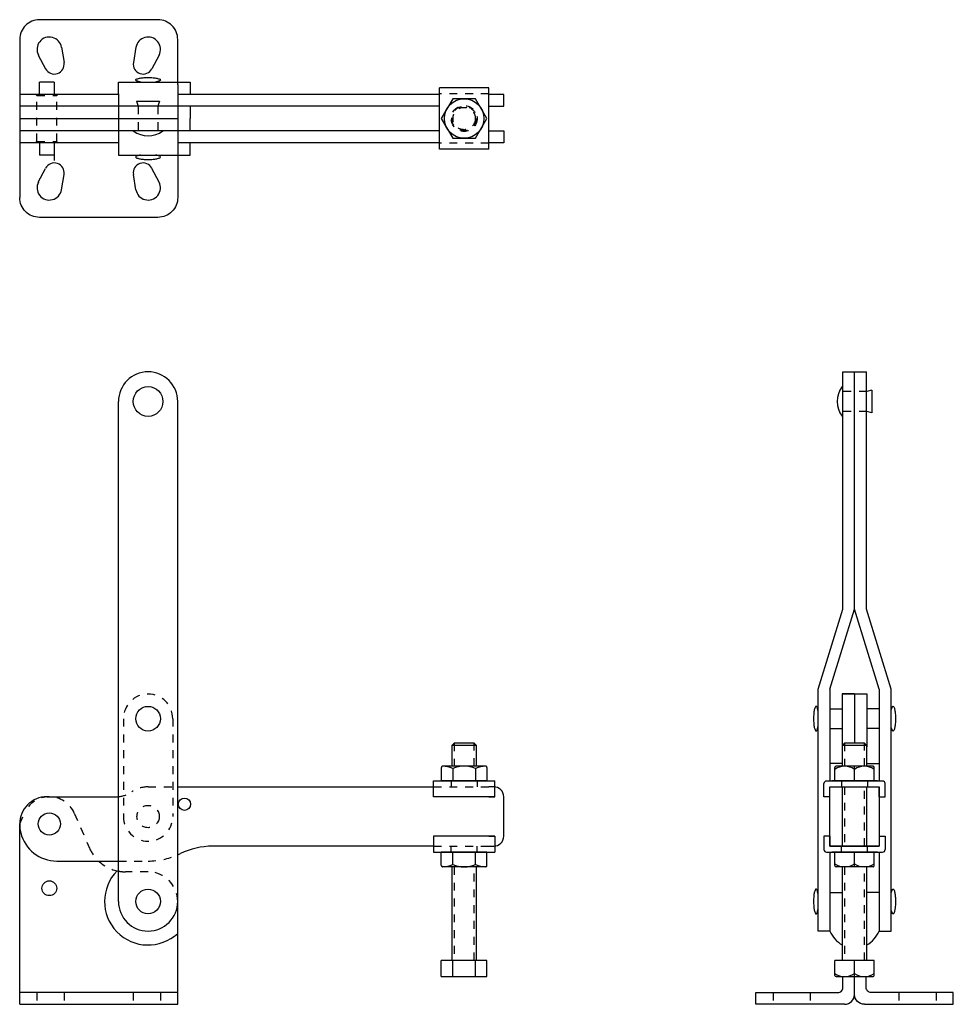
# Model space of a CAD drawing. Extents: x 0 to 11.8, y 0 to 12.5.
import ezdxf

# ---------------------------------------------------------------- set-up
doc = ezdxf.new("R2010")
doc.units = 0
doc.header["$LTSCALE"] = 0.3
doc.header["$MEASUREMENT"] = 0
doc.linetypes.add('HIDDEN', pattern=[0.375, 0.25, -0.125])
doc.layers.get('0').update_dxf_attribs({"linetype": 'CONTINUOUS'})
doc.layers.get('DEFPOINTS').update_dxf_attribs({"linetype": 'CONTINUOUS'})
for name, color, linetype in [('DIM', 7, 'CONTINUOUS'), ('HIDDEN', 7, 'HIDDEN'), ('OBJ', 1, 'CONTINUOUS')]:
    doc.layers.add(name, color=color, linetype=linetype)

msp = doc.modelspace()

# ---------------------------------------------------------------- linework, layer by layer
at = {"color": 7}
for p, q in [((2, 11.666), (2.157, 11.666)), ((2.157, 11.666), (2.157, 11.51)), ((2.157, 11.36), (2.157, 11.204)), ((5.481, 11.454), (5.336, 11.204)), ((5.769, 11.454), (5.481, 11.454)), ((5.914, 11.204), (5.769, 11.454)), ((2.157, 11.048), (2.157, 11.204)), ((5.336, 11.204), (5.481, 10.954)), ((5.769, 10.954), (5.914, 11.204)), ((2.157, 10.742), (2.157, 10.898)), ((5.481, 10.954), (5.769, 10.954)), ((2, 10.742), (2.157, 10.742)), ((0, 2.174), (0, 2.281))]:
    msp.add_line(p, q, dxfattribs=at)
at = {"color": 7, "linetype": 'HIDDEN'}
for p, q in [((1.625, 2.75), (2, 2.75)), ((0, 2.281), (0.059, 2.418)), ((0.691, 2.418), (0.882, 1.977)), ((1.25, 1.812), (1.625, 1.812)), ((1.625, 1.676), (1.341, 1.676))]:
    msp.add_line(p, q, dxfattribs=at)
at = {"color": 7, "linetype": 'Continuous'}
for p, q in [((0, 0), (0, 2.174)), ((0.469, 1.812), (1.074, 1.812)), ((1.25, 1.301), (1.25, 1.753)), ((2, 1.301), (2, 1.493)), ((2, 0.15), (2, 1.301)), ((2, 0.15), (0, 0.15)), ((2, 0), (2, 0.15))]:
    msp.add_line(p, q, dxfattribs=at)
at = {"color": 7}
for points in [[(2, 11.635), (2, 12.204, 0.414214), (1.75, 12.454), (0.25, 12.454, 0.414214), (0, 12.204)], [(5.313, 11.36), (1.901, 11.36), (1.25, 11.36, 0.414214)], [(5.313, 11.048), (1.901, 11.048), (1.25, 11.048, -0.414214)], [(2, 10.773), (2, 10.204, -0.414214), (1.75, 9.954), (0.25, 9.954, -0.414214), (0, 10.204)], [(5.938, 2), (6, 2, 0.414214), (6.125, 2.125), (6.125, 2.625, 0.414214), (6, 2.75), (5.938, 2.75)], [(5.238, 2), (2.442, 2, 0.113182), (2.034, 1.906, 0.113182)], [(9.315, 0), (9.315, 0.15), (10.356, 0.15, 0.414214), (10.418, 0.212), (10.418, 0.351)], [(10.44, 0, 0.414214), (10.565, 0.125), (10.565, 0.351)], [(11.815, 0), (11.815, 0.15), (10.775, 0.15, -0.414214), (10.713, 0.212), (10.713, 0.351)], [(10.69, 0, -0.414214), (10.565, 0.125)]]:
    msp.add_lwpolyline(points, format="xyb", dxfattribs=at)
for points in [[(1.25, 11.517), (1.25, 11.666), (2, 11.666)], [(5.313, 11.51), (2, 11.51)], [(5.938, 11.36), (6.125, 11.36), (6.125, 11.51), (5.938, 11.51)], [(5.938, 11.048), (6.125, 11.048), (6.125, 10.898), (5.938, 10.898)], [(1.25, 10.892), (1.25, 10.742), (2, 10.742)], [(5.313, 10.898), (2, 10.898)], [(10.253, 1.925), (10.253, 0.926), (10.103, 0.926), (10.103, 3.988)], [(10.253, 3.988), (10.253, 2.825)], [(10.878, 1.925), (10.878, 0.926), (11.027, 0.926), (11.027, 3.988)], [(10.878, 3.988), (10.878, 2.825)], [(10.565, 3.926), (10.409, 3.926)], [(1.25, 1.753), (1.25, 3.613)], [(2, 1.493), (2, 3.613)], [(10.409, 3.045), (10.253, 3.045)], [(10.722, 3.045), (10.878, 3.045)], [(2, 2.75), (5.238, 2.75)], [(0.344, 2.625), (1.223, 2.625)], [(1.074, 1.812), (1.25, 1.812)], [(10.253, 1.413), (10.409, 1.413)], [(10.878, 1.413), (10.722, 1.413)]]:
    msp.add_lwpolyline(points, dxfattribs=at)
msp.add_lwpolyline([(10.728, 2), (10.402, 2), (10.253, 2), (10.253, 2.75), (10.402, 2.75), (10.728, 2.75), (10.878, 2.75), (10.878, 2)], close=True, dxfattribs=at)
at = {"color": 7, "linetype": 'Continuous'}
msp.add_lwpolyline([(0.344, 2.625, 0.414214), (0, 2.281, 0.414214)], format="xyb", dxfattribs=at)
at = {"color": 7}
for centre, radius in [((1.625, 3.613), 0.156), ((2.085, 2.531), 0.0783), ((1.625, 1.301), 0.156)]:
    msp.add_circle(centre, radius, dxfattribs=at)
for centre, radius, start, end in [((0.375, 12.079), 0.156, 9.3375, 207.5324), ((1.625, 12.079), 0.156, 332.4676, 170.6625), ((0.375, 10.329), 0.156, 152.4676, 350.6625), ((1.625, 10.329), 0.156, 189.3375, 27.5324), ((1.21, 2.999), 0.375, 270, 276.174), ((0.469, 2.281), 0.469, 180, 193.7471), ((1.625, 2.75), 0.938, 293.5782, 295.8419)]:
    msp.add_arc(centre, radius, start, end, dxfattribs=at)
at = {"color": 7, "linetype": 'HIDDEN'}
for centre, radius, start, end in [((1.625, 2.375), 0.375, 90, 123.6263), ((0.375, 2.281), 0.344, 23.4607, 156.5393), ((1.21, 2.999), 0.375, 276.174, 303.6263), ((1.341, 2.176), 0.5, 203.4607, 226.6581), ((1.625, 2.75), 0.938, 270.0124, 293.5782), ((1.341, 2.176), 0.5, 226.6581, 259.5571), ((1.341, 2.176), 0.5, 259.5571, 270), ((1.625, 1.301), 0.375, 360, 90)]:
    msp.add_arc(centre, radius, start, end, dxfattribs=at)
at = {"color": 7, "linetype": 'Continuous'}
for centre, radius, start, end in [((0.469, 2.281), 0.469, 193.7471, 270.0124), ((1.625, 1.301), 0.375, 180, 0)]:
    msp.add_arc(centre, radius, start, end, dxfattribs=at)
at = {"layer": 'DEFPOINTS', "color": 7, "linetype": 'ByBlock'}
msp.add_point((5.938, 10.892), dxfattribs=at)
at = {"layer": 'DIM', "color": 7}
for p, q in [((0, 12.204), (0, 10.204)), ((0.529, 12.105), (0.561, 11.912)), ((1.471, 12.105), (1.439, 11.912)), ((0.236, 12.007), (0.327, 11.834)), ((1.764, 12.007), (1.673, 11.834)), ((0.25, 11.51), (0.25, 11.666)), ((0.438, 11.666), (0.25, 11.666)), ((2, 11.635), (2, 10.773)), ((1.25, 11.51), (0, 11.51)), ((0.203, 11.51), (0.219, 11.494)), ((0.484, 11.51), (0.469, 11.494)), ((1.25, 11.517), (1.25, 10.892)), ((1.25, 11.36), (0, 11.36)), ((1.48, 11.423), (1.5, 11.36)), ((1.48, 11.423), (1.77, 11.423)), ((1.77, 11.423), (1.75, 11.36)), ((0, 11.204), (2, 11.204)), ((1.25, 11.048), (0, 11.048)), ((1.25, 10.898), (0, 10.898)), ((0.203, 10.898), (0.219, 10.914)), ((0.25, 10.898), (0.25, 10.742)), ((0.438, 10.898), (0.438, 10.672)), ((0.484, 10.898), (0.469, 10.914)), ((0.438, 10.742), (0.25, 10.742)), ((0.236, 10.401), (0.327, 10.574)), ((0.529, 10.304), (0.561, 10.496)), ((1.471, 10.304), (1.439, 10.496)), ((1.764, 10.401), (1.673, 10.574)), ((10.416, 8), (10.715, 8)), ((10.416, 5), (10.416, 8)), ((10.565, 5), (10.565, 8)), ((10.715, 5), (10.715, 8)), ((10.784, 7.77), (10.722, 7.75)), ((10.784, 7.77), (10.784, 7.48)), ((1.25, 3.613), (1.25, 7.625)), ((2, 3.613), (2, 7.625)), ((10.784, 7.48), (10.722, 7.5)), ((10.103, 3.988), (10.416, 5)), ((10.253, 3.988), (10.565, 5)), ((10.878, 3.988), (10.565, 5)), ((11.027, 3.988), (10.715, 5)), ((10.409, 3.926), (10.565, 3.926)), ((10.409, 3.926), (10.409, 3.258)), ((10.565, 3.926), (10.565, 3.305)), ((10.565, 3.926), (10.722, 3.926)), ((10.722, 3.926), (10.722, 3.258)), ((10.253, 3.738), (10.409, 3.738)), ((10.878, 3.738), (10.722, 3.738)), ((10.253, 3.489), (10.409, 3.489)), ((10.878, 3.489), (10.722, 3.489)), ((0, 0), (2, 0)), ((10.44, 0), (9.315, 0)), ((10.69, 0), (11.815, 0))]:
    msp.add_line(p, q, dxfattribs=at)
at = {"layer": 'DIM'}
msp.add_line((0.438, 11.666), (0.438, 11.51), dxfattribs=at)
at = {"layer": 'DIM', "color": 7, "linetype": 'HIDDEN'}
for p, q in [((0.219, 10.914), (0.219, 11.494)), ((0.219, 11.494), (0.469, 11.494)), ((0.469, 10.914), (0.469, 11.494)), ((1.5, 11.36), (1.5, 11.048)), ((1.75, 11.36), (1.75, 11.048)), ((0.219, 10.914), (0.469, 10.914)), ((10.722, 7.75), (10.409, 7.75)), ((10.722, 7.5), (10.409, 7.5)), ((1.312, 3.613), (1.312, 2.375)), ((1.938, 3.613), (1.938, 2.375)), ((0.219, 0.15), (0.219, 0)), ((0.563, 0.15), (0.563, 0)), ((1.437, 0.15), (1.437, 0)), ((1.781, 0.15), (1.781, 0)), ((9.534, 0.15), (9.534, 0)), ((10.003, 0.15), (10.003, 0)), ((11.128, 0.15), (11.128, 0)), ((11.597, 0.15), (11.597, 0))]:
    msp.add_line(p, q, dxfattribs=at)
at = {"layer": 'DIM', "color": 7}
for points in [[(1.469, 11.691, -0.287816), (1.474, 11.7, -0.063192), (1.515, 11.713, -0.028693), (1.561, 11.72, -0.020666), (1.625, 11.723, -0.020666), (1.689, 11.72, -0.028693), (1.735, 11.713, -0.063192), (1.776, 11.7, -0.287816), (1.781, 11.691, -0.287816), (1.776, 11.683, -0.063192), (1.735, 11.669, -0.010486), (1.719, 11.666, -0.020666)], [(1.531, 11.666, -0.010486), (1.515, 11.669, -0.063192), (1.474, 11.683, -0.287816), (1.469, 11.691, -0.287816)], [(1.469, 10.717, 0.287816), (1.474, 10.709, 0.063192), (1.515, 10.695, 0.028693), (1.561, 10.689, 0.020666), (1.625, 10.686, 0.020666), (1.689, 10.689, 0.028693), (1.735, 10.695, 0.063192), (1.776, 10.709, 0.287816), (1.781, 10.717, 0.287816), (1.776, 10.726, 0.063192), (1.735, 10.739, 0.010486), (1.719, 10.742, 0.020666)], [(1.531, 10.742, 0.010486), (1.515, 10.739, 0.063192), (1.474, 10.726, 0.287816), (1.469, 10.717, 0.287816)], [(10.078, 3.77, 0.287816), (10.07, 3.764, 0.063192), (10.056, 3.724, 0.028693), (10.05, 3.678, 0.020666), (10.047, 3.613, 0.020666), (10.05, 3.549, 0.028693), (10.056, 3.503, 0.063192), (10.07, 3.463, 0.287816), (10.078, 3.457, 0.287816), (10.087, 3.463, 0.063192), (10.1, 3.503, 0.010486), (10.103, 3.52, 0.020666)], [(10.103, 3.707, 0.010486), (10.1, 3.724, 0.063192), (10.087, 3.764, 0.287816), (10.078, 3.77, 0.287816)], [(11.053, 3.77, -0.287816), (11.061, 3.764, -0.063192), (11.075, 3.724, -0.028693), (11.081, 3.678, -0.020666), (11.084, 3.613, -0.020666), (11.081, 3.549, -0.028693), (11.075, 3.503, -0.063192), (11.061, 3.463, -0.287816), (11.053, 3.457, -0.287816), (11.044, 3.463, -0.063192), (11.03, 3.503, -0.010486), (11.027, 3.52, -0.020666)], [(11.027, 3.707, -0.010486), (11.03, 3.724, -0.063192), (11.044, 3.764, -0.287816), (11.053, 3.77, -0.287816)], [(10.078, 1.457, 0.287816), (10.07, 1.452, 0.063192), (10.056, 1.411, 0.028693), (10.05, 1.365, 0.020666), (10.047, 1.301, 0.020666), (10.05, 1.237, 0.028693), (10.056, 1.191, 0.063192), (10.07, 1.15, 0.287816), (10.078, 1.145, 0.287816), (10.087, 1.15, 0.063192), (10.1, 1.191, 0.010486), (10.103, 1.207, 0.020666)], [(10.103, 1.395, 0.010486), (10.1, 1.411, 0.063192), (10.087, 1.452, 0.287816), (10.078, 1.457, 0.287816)], [(11.027, 1.395, -0.010486), (11.03, 1.411, -0.063192), (11.044, 1.452, -0.287816), (11.053, 1.457, -0.287816)], [(11.053, 1.457, -0.287816), (11.061, 1.452, -0.063192), (11.075, 1.411, -0.028693), (11.081, 1.365, -0.020666), (11.084, 1.301, -0.020666), (11.081, 1.237, -0.028693), (11.075, 1.191, -0.063192), (11.061, 1.15, -0.287816), (11.053, 1.145, -0.287816), (11.044, 1.15, -0.063192), (11.03, 1.191, -0.010486), (11.027, 1.207, -0.020666)]]:
    msp.add_lwpolyline(points, format="xyb", dxfattribs=at)
for centre, radius in [((1.625, 7.625), 0.188), ((0.375, 2.281), 0.141), ((0.375, 1.468), 0.0938)]:
    msp.add_circle(centre, radius, dxfattribs=at)
at = {"layer": 'DIM', "color": 7, "linetype": 'HIDDEN'}
msp.add_circle((1.625, 2.375), 0.141, dxfattribs=at)
at = {"layer": 'DIM', "color": 7}
for centre, radius, start, end in [((0.438, 11.892), 0.125, 207.5323, 9.3375), ((1.562, 11.892), 0.125, 170.6625, 332.4677), ((1.625, 11.298), 0.313, 233.1301, 306.8699), ((0.438, 10.517), 0.125, 350.6625, 152.4677), ((1.562, 10.517), 0.125, 27.5323, 189.3375), ((1.625, 7.625), 0.375, 0, 180), ((10.659, 7.625), 0.313, 143.1301, 216.8699), ((1.625, 1.301), 0.551, 135.4112, 312.889), ((10.617, 1.092), 0.4, 204.491, 238.7053), ((10.514, 1.092), 0.4, 301.2947, 335.509)]:
    msp.add_arc(centre, radius, start, end, dxfattribs=at)
at = {"layer": 'DIM', "color": 7, "linetype": 'HIDDEN'}
for centre, start, end in [((1.625, 3.613), 0, 180), ((1.625, 2.375), 180, 0)]:
    msp.add_arc(centre, 0.312, start, end, dxfattribs=at)
at = {"layer": 'HIDDEN', "color": 7}
for p, q in [((5.938, 11.517), (5.313, 11.517)), ((5.938, 10.892), (5.313, 10.892)), ((5.5, 3.304), (5.5, 3.012)), ((5.75, 3.012), (5.75, 3.304)), ((10.44, 3.304), (10.44, 3.012)), ((10.69, 3.012), (10.69, 3.304)), ((5.238, 2.75), (6.012, 2.75)), ((5.461, 2.825), (5.461, 2.75)), ((5.789, 2.825), (5.789, 2.75)), ((10.401, 2.825), (10.401, 2.75)), ((10.44, 2.75), (10.44, 2)), ((10.69, 2), (10.69, 2.75)), ((10.729, 2.825), (10.729, 2.75)), ((5.238, 2), (6.012, 2)), ((5.461, 1.925), (5.461, 2)), ((5.789, 1.925), (5.789, 2)), ((10.401, 1.925), (10.401, 2)), ((10.729, 1.925), (10.729, 2)), ((5.5, 1.738), (5.5, 0.554)), ((5.75, 0.554), (5.75, 1.738)), ((10.44, 1.738), (10.44, 0.554)), ((10.69, 0.554), (10.69, 1.738))]:
    msp.add_line(p, q, dxfattribs=at)
for radius in [0.164, 0.156, 0.141]:
    msp.add_circle((5.625, 11.204), radius, dxfattribs=at)
at = {"layer": 'OBJ', "color": 7}
for p, q in [((5.313, 10.817), (5.313, 11.591)), ((5.938, 11.591), (5.313, 11.591)), ((5.938, 10.817), (5.938, 11.591)), ((5.313, 10.848), (5.313, 11.56)), ((5.938, 10.848), (5.938, 11.56)), ((5.481, 11.454), (5.336, 11.204)), ((5.769, 11.454), (5.481, 11.454)), ((5.914, 11.204), (5.769, 11.454)), ((5.336, 11.204), (5.481, 10.954)), ((5.769, 10.954), (5.914, 11.204)), ((5.481, 10.954), (5.769, 10.954)), ((5.938, 10.817), (5.313, 10.817)), ((5.5, 3.304), (5.469, 3.273)), ((5.469, 3.273), (5.469, 3.012)), ((5.781, 3.273), (5.469, 3.273)), ((5.75, 3.304), (5.5, 3.304)), ((5.75, 3.304), (5.781, 3.273)), ((5.781, 3.012), (5.781, 3.273)), ((10.44, 3.304), (10.409, 3.273)), ((10.409, 3.273), (10.409, 3.012)), ((10.722, 3.273), (10.409, 3.273)), ((10.69, 3.304), (10.44, 3.304)), ((10.69, 3.304), (10.722, 3.273)), ((10.722, 3.012), (10.722, 3.273)), ((5.336, 2.996), (5.336, 2.825)), ((5.898, 3.012), (5.352, 3.012)), ((5.914, 2.996), (5.914, 2.825)), ((10.315, 2.825), (10.315, 2.996)), ((10.565, 3.012), (10.331, 3.012)), ((10.565, 2.825), (10.565, 3.012)), ((10.8, 3.012), (10.565, 3.012)), ((10.815, 2.825), (10.815, 2.996)), ((5.481, 2.982), (5.481, 2.825)), ((5.769, 2.982), (5.769, 2.825)), ((5.238, 2.825), (6.012, 2.825)), ((5.238, 2.625), (5.238, 2.825)), ((5.914, 2.825), (5.336, 2.825)), ((6.012, 2.625), (6.012, 2.825)), ((10.178, 2.625), (10.178, 2.793)), ((10.21, 2.825), (10.921, 2.825)), ((10.253, 2.75), (10.878, 2.75)), ((10.253, 2.625), (10.253, 2.75)), ((10.854, 2.825), (10.277, 2.825)), ((10.409, 2.75), (10.409, 2)), ((10.722, 2), (10.722, 2.75)), ((10.878, 2.625), (10.878, 2.75)), ((10.953, 2.625), (10.953, 2.793)), ((6.012, 2.625), (5.238, 2.625)), ((5.313, 2.625), (5.238, 2.625)), ((5.938, 2.625), (6.012, 2.625)), ((10.253, 2.625), (10.178, 2.625)), ((10.878, 2.625), (10.953, 2.625)), ((6.012, 2.125), (5.238, 2.125)), ((5.238, 2.125), (5.238, 1.925)), ((5.313, 2.125), (5.238, 2.125)), ((5.938, 2.125), (6.012, 2.125)), ((6.012, 2.125), (6.012, 1.925)), ((10.178, 2.125), (10.178, 1.957)), ((10.253, 2.125), (10.178, 2.125)), ((10.253, 2.125), (10.253, 2)), ((10.878, 2.125), (10.878, 2)), ((10.878, 2.125), (10.953, 2.125)), ((10.953, 2.125), (10.953, 1.957)), ((10.253, 2), (10.878, 2)), ((5.238, 1.925), (6.012, 1.925)), ((5.914, 1.925), (5.336, 1.925)), ((5.336, 1.754), (5.336, 1.925)), ((5.481, 1.768), (5.481, 1.925)), ((5.769, 1.768), (5.769, 1.925)), ((5.914, 1.754), (5.914, 1.925)), ((10.21, 1.925), (10.921, 1.925)), ((10.854, 1.925), (10.277, 1.925)), ((10.315, 1.754), (10.315, 1.925)), ((10.565, 1.738), (10.565, 1.925)), ((10.815, 1.754), (10.815, 1.925)), ((5.898, 1.738), (5.352, 1.738)), ((5.469, 1.738), (5.469, 0.554)), ((5.781, 0.554), (5.781, 1.738)), ((10.8, 1.738), (10.331, 1.738)), ((10.409, 1.738), (10.409, 0.554)), ((10.722, 0.554), (10.722, 1.738)), ((5.914, 0.554), (5.336, 0.554)), ((5.336, 0.351), (5.336, 0.554)), ((5.781, 0.554), (5.469, 0.554)), ((5.481, 0.351), (5.481, 0.554)), ((5.769, 0.351), (5.769, 0.554)), ((5.914, 0.351), (5.914, 0.554)), ((10.815, 0.554), (10.315, 0.554)), ((10.315, 0.366), (10.315, 0.554)), ((10.722, 0.554), (10.409, 0.554)), ((10.722, 0.554), (10.409, 0.554)), ((10.565, 0.351), (10.565, 0.554)), ((10.815, 0.366), (10.815, 0.554)), ((5.336, 0.351), (5.914, 0.351)), ((10.331, 0.351), (10.565, 0.351)), ((10.565, 0.351), (10.8, 0.351))]:
    msp.add_line(p, q, dxfattribs=at)
msp.add_circle((5.625, 11.204), 0.25, dxfattribs=at)
for centre, radius, start, end in [((5.352, 2.996), 0.0156, 87.3722, 180), ((5.336, 2.656), 0.356, 66.1113, 87.3722), ((5.625, 2.656), 0.356, 66.1113, 113.8887), ((5.914, 2.656), 0.356, 92.6278, 113.8887), ((5.898, 2.996), 0.0156, 0, 92.6278), ((10.331, 2.996), 0.0156, 90, 180), ((10.44, 2.792), 0.219, 55.2606, 124.7394), ((10.69, 2.792), 0.219, 55.2606, 124.7394), ((10.8, 2.996), 0.0156, 360, 90), ((10.21, 2.793), 0.0312, 90, 180), ((10.921, 2.793), 0.0312, 0, 90), ((10.21, 1.957), 0.0312, 180, 270), ((10.921, 1.957), 0.0312, 270, 0), ((5.352, 1.754), 0.0156, 180, 272.6278), ((5.336, 2.094), 0.356, 272.6278, 293.8887), ((5.625, 2.094), 0.356, 246.1113, 293.8887), ((5.914, 2.094), 0.356, 246.1113, 267.3722), ((5.898, 1.754), 0.0156, 267.3722, 0), ((10.44, 1.958), 0.219, 235.2606, 304.7394), ((10.331, 1.754), 0.0156, 180, 270), ((10.69, 1.958), 0.219, 235.2606, 304.7394), ((10.8, 1.754), 0.0156, 270, 0), ((10.439, 0.57), 0.219, 235.2606, 304.7394), ((10.689, 0.57), 0.219, 235.2606, 304.7394), ((10.331, 0.366), 0.0156, 180, 270), ((10.8, 0.366), 0.0156, 270, 0)]:
    msp.add_arc(centre, radius, start, end, dxfattribs=at)

doc.saveas('drawing.dxf')
